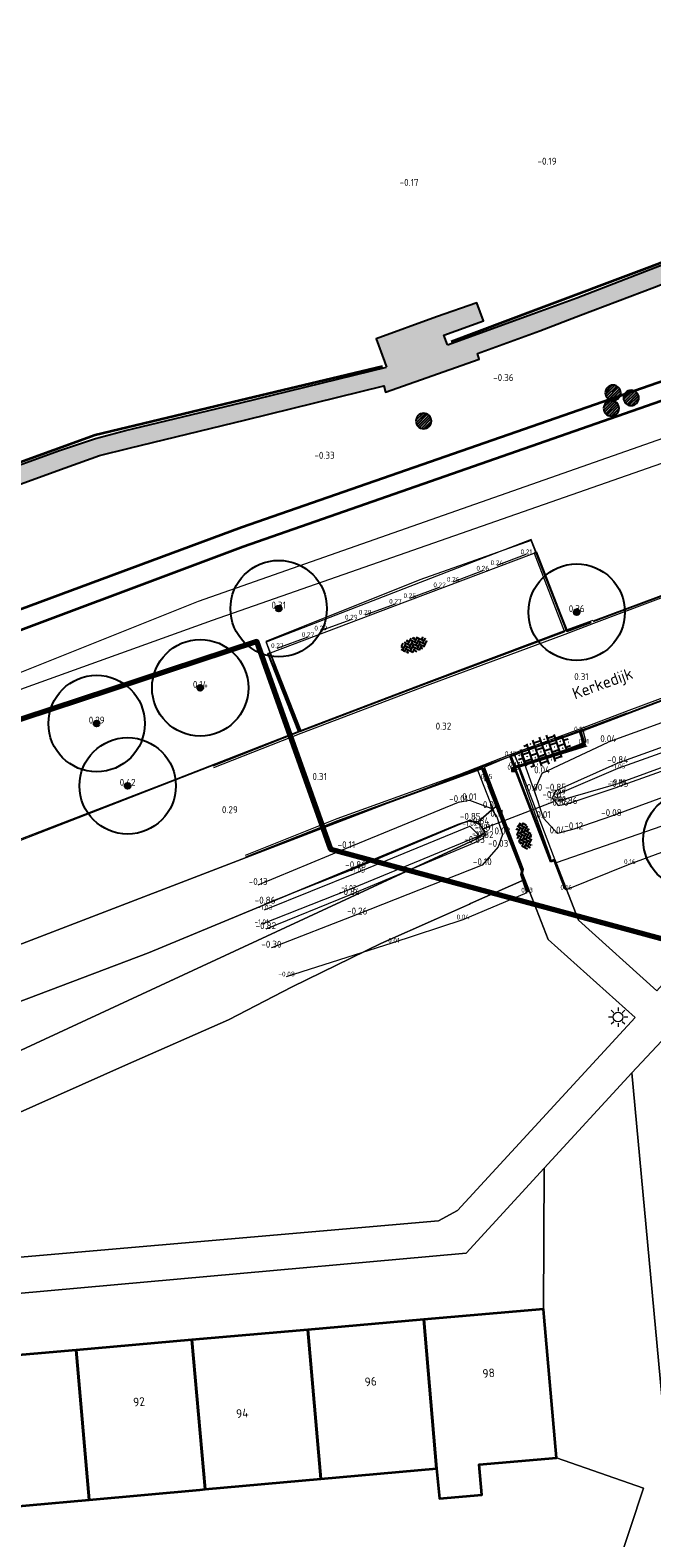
# Model space of a CAD drawing. Header units: metres. Extents: x 108651 to 109770, y 520801 to 521818.
# Tile 21 of 66: x 109352 to 109385, y 521056 to 521134. Entities that reach past the tile are written whole.
import ezdxf
from ezdxf.enums import TextEntityAlignment as Align

# ---------------------------------------------------------------- set-up
doc = ezdxf.new("R2010")
doc.units = ezdxf.units.M
for name, color, linetype, lineweight in [('B-GV-GR-BOOM-S', 253, 'Continuous', 25), ('B-WA-KW-KUNSTWERK_DUIKER-G', 253, 'Continuous', 18), ('B-WA-WH-WATERLIJN-G', 253, 'Continuous', 18), ('B-WE-GR-BEPLANTING_CULTUUR_BOSPLANTSOEN-GV', 253, 'Continuous', 18), ('B-WE-GW-WATERGANG_BODEM-G', 253, 'Continuous', 18), ('B-WE-GW-WATERGANG_GREPPEL_INSTEEK-G', 253, 'Continuous', 18), ('B-WE-GW-WATERGANG_INSTEEK-G', 253, 'Continuous', 18), ('B-WE-GW-WATERGANG_SLOOT-G', 253, 'Continuous', 18), ('B-WE-IE-MEUBILAIR_WEGMEUBILAIR_PAAL-KUNSTSTOF-S', 253, 'Continuous', 0), ('B-WE-IE-MEUBILAIR_WEGMEUBILAIR_PARKEERMAATREGEL-S', 253, 'Continuous', 0), ('B-WE-IE-TERREINAFSCHEIDING_KUNSTMATIG_HEKWERK-G', 253, 'IE-TERREINAFSCHEIDING_KUNSTMATIG-SO', 18), ('B-WE-KL-ET_LS_OV_LICHTMAST-S', 253, 'Continuous', 25), ('B-WE-OG-BEBOUWING-GV', 253, 'Continuous', 35), ('B-WE-OG-BEBOUWING-T18', 253, 'Continuous', 18), ('B-WE-OG-TERREIN_CULTUURSCHEIDING-GV', 253, 'Continuous', 18), ('B-WE-OG-TERREIN_ERF-GV', 253, 'Continuous', 18), ('B-WE-OG-TOPOGRAFIE-T18', 253, 'Continuous', 18), ('B-WE-OG-WATER_SLOOT-GV', 253, 'Continuous', 18), ('B-WE-VH-KANTVERHARDING-G', 253, 'Continuous', 18), ('B-WE-VH-VERHARDING_ACHTERKANTBAND-G', 253, 'Continuous', 25), ('B-WE-VH-VERHARDING_ASFALT-G', 253, 'Continuous', 18), ('B-WE-VH-VERHARDING_ASFALT-GV', 253, 'Continuous', 18), ('B-WE-VH-VERHARDING_BETONSTRAATSTEEN-GV', 253, 'Continuous', 18), ('B-WE-VH-VERHARDING_BETONSTRAATSTEEN-S', 253, 'Continuous', 25), ('B-WE-VH-VERHARDING_OPEN-G', 253, 'Continuous', 18), ('B-WE-VH-VERHARDING_STRAATBAKSTEEN-GV', 253, 'Continuous', 18), ('B-WE-VH-VERHARDING_TEGEL-S', 253, 'Continuous', 25), ('B-XX-IE-TERREINAFSCHEIDING_KUNSTMATIG_HEKWERK-G', 253, 'IE-TERREINAFSCHEIDING-KUNSTMATIG', 18), ('B-XX-OG-HOOGTELIJN-G', 253, 'Continuous', 18), ('N-WE-KG-WERKGRENS_FASE 3A-G', 10, 'XX-WERKGRENS_CIRCEL', 70), ('V-WE-GR-DOORWORTELBARE RUIMTE-S', 80, 'Continuous', 25), ('V-WE-GW-WATERGANG_GREPPEL_INSTEEK-G', 253, 'Continuous', 35), ('V-WE-GW-WATERGANG_SLOOT-G', 253, 'Continuous', 35), ('V-WE-IE-TERREINAFSCHEIDING_KUNSTMATIG_HEKWERK_RASTER-G', 30, 'V-IE-TERREINAFSCHEIDING_KUNSTMATIG-SO', 35), ('V-WE-VH-KANTVERHARDING-G', 4, 'Continuous', 25), ('V-WE-VH-VERHARDING_OPEN_TEGEL_300X300-A-200', 7, 'Continuous', 18), ('X-XX-AL-T18', 253, 'Continuous', 18)]:
    doc.layers.add(name, color=color, linetype=linetype, lineweight=lineweight)
for name, color, linetype in [('B-WA-KW-KUNSTWERK_DUIKER-G-HGT', 253, 'Continuous'), ('B-WE-GW-WATERGANG_BODEM-G-HGT', 253, 'Continuous'), ('B-WE-IE-MEUBILAIR_WEGMEUBILAIR_PAAL-KUNSTSTOF-S-HGT', 253, 'Continuous'), ('B-WE-IE-MEUBILAIR_WEGMEUBILAIR_PARKEERMAATREGEL-S-HGT', 253, 'Continuous'), ('B-WE-VH-VERHARDING_TEGEL-G', 253, 'Continuous'), ('B-WE-VH-VERHARDING_TEGEL-G-HGT', 253, 'Continuous'), ('B-XX-OG-HOOGTELIJN-G-HGT', 253, 'Continuous')]:
    doc.layers.add(name, color=color, linetype=linetype)
doc.styles.add('ISOCP', font='isocp.shx', dxfattribs={"width": 0.8})
doc.styles.add('NLCS-ISO', font='NLCS-ISO.ttf')
doc.styles.add('NLCS-ISO-M200-T18', font='NLCS-ISO.ttf', dxfattribs={"height": 0.36})
doc.styles.add('NLCS-ISO-M250-T18', font='NLCS-ISO.ttf', dxfattribs={"height": 0.45})
doc.linetypes.add('IE-TERREINAFSCHEIDING-KUNSTMATIG', pattern='A,4,[82,NLCS.SHX,S=0.75,R=90,X=0,Y=0],4,-2', length=10)
doc.linetypes.add('IE-TERREINAFSCHEIDING_KUNSTMATIG-SO', pattern='A,4,[82,NLCS.SHX,S=0.75,R=90,X=0,Y=0],4,-2', length=10)
doc.linetypes.add('V-IE-TERREINAFSCHEIDING_KUNSTMATIG-SO', pattern='A,2,[24,NLCS.SHX,S=0.6,R=0,X=-1,Y=0],2,[82,NLCS.SHX,S=0.75,R=90,X=0,Y=0],2,[24,NLCS.SHX,S=0.6,R=0,X=1,Y=0],2,-2', length=10)
doc.linetypes.add('XX-WERKGRENS_CIRCEL', pattern='A,10,-2.5,[69,NLCS.SHX,S=1,R=0,X=0,Y=0],-2.5', length=15)

# ---------------------------------------------------------------- blocks, each defined once
blk = doc.blocks.new('SKL-ET_OV_LICHTMAST-SO')
at = {"color": 0, "linetype": 'ByBlock', "lineweight": 18}
for points in [[(-1.25, 0), (-2, 0)], [(-1.41, 1.41), (-0.88, 0.88)], [(0, 2), (0, 1.25)], [(0.88, 0.88), (1.41, 1.41)], [(2, 0), (1.25, 0)], [(-1.41, -1.41), (-0.88, -0.88)], [(0, -1.25), (0, -2)], [(0.88, -0.88), (1.41, -1.41)]]:
    blk.add_lwpolyline(points, dxfattribs=at)
blk.add_circle((0, 0), 1, dxfattribs=at)
blk = doc.blocks.new('SIE-WEG_PAAL_KUNSTSTOF')
for p, q in [((-0.19, 0.19), (0.19, -0.19)), ((0.19, 0.19), (-0.19, -0.19))]:
    blk.add_line(p, q)
at = {"flags": 128}
for points in [[(-0.19, -0.19), (0.19, -0.19), (0.19, 0.19), (-0.19, 0.19)], [(-0.09, 0.09), (0.09, 0.09), (0.09, -0.09), (-0.09, -0.09)]]:
    blk.add_lwpolyline(points, close=True, dxfattribs=at)
blk = doc.blocks.new('SGR-BOOM_01')
h = blk.add_hatch(color=256)
edge = h.paths.add_edge_path()
edge.add_arc((0, 0), 0.15, 0, 360)
for radius in [2.5, 0.15, 0.045]:
    blk.add_circle((0, 0), radius)
blk = doc.blocks.new('SVH-BSS_KEIFORMAAT_KEPER-SO')
at = {"ltscale": 0.1}
for p, q in [((-1.33, 0.22), (-1.11, 0)), ((-1.3, 0.19), (-1.01, 0.48)), ((-1.3, -0.19), (-0.74, 0.37)), ((-1.2, -0.46), (-0.74, 0)), ((-1.14, 0.4), (-1.11, 0.37)), ((-0.93, 0.19), (-0.37, -0.37)), ((-0.9, 0.53), (-0.37, 0)), ((-0.62, 0.62), (-0.37, 0.37)), ((-0.56, 0.19), (-0.05, 0.69)), ((-0.56, 0.56), (-0.46, 0.65)), ((-0.56, -0.19), (0, 0.37)), ((-0.56, -0.56), (0, 0)), ((-0.19, 0.56), (0.37, 0)), ((-0.19, 0.19), (0.37, -0.37)), ((0.05, 0.69), (0.37, 0.37)), ((0.19, 0.56), (0.3, 0.67)), ((0.19, 0.19), (0.61, 0.61)), ((0.19, -0.19), (0.74, 0.37)), ((0.19, -0.56), (0.74, 0)), ((0.56, 0.56), (1.11, 0)), ((0.56, 0.19), (1.11, -0.37)), ((0.93, 0.19), (1.13, 0.38)), ((0.93, -0.19), (1.31, 0.2)), ((1.06, 0.43), (1.11, 0.37)), ((1.3, 0.19), (1.35, 0.14)), ((-1.43, -0.05), (-1.11, -0.37)), ((-0.97, -0.6), (-0.74, -0.37)), ((-0.93, -0.19), (-0.37, -0.74)), ((-0.93, -0.56), (-0.82, -0.67)), ((-0.4, -0.77), (0, -0.37)), ((-0.19, -0.19), (0.37, -0.74)), ((-0.19, -0.56), (0.05, -0.8)), ((-0.05, -0.8), (0, -0.74)), ((0.34, -0.77), (0.74, -0.37)), ((0.56, -0.19), (0.96, -0.59)), ((0.56, -0.56), (0.7, -0.7)), ((0.93, -0.56), (1.39, -0.09)), ((1.3, -0.19), (1.35, -0.24))]:
    blk.add_line(p, q, dxfattribs=at)
at = {"style": 'NLCS-ISO'}
blk.add_attdef('FORMAAT', text='', height=0.45, dxfattribs=at).set_placement((-1.46, -0.05), align=Align.MIDDLE_RIGHT)
blk.add_attdef('KLEUR', text='', height=0.45, dxfattribs=at).set_placement((1.46, -0.05), align=Align.MIDDLE_LEFT)
at = {"style": 'NLCS-ISO', "flags": 1}
blk.add_attdef('FUNCTIE', text='', height=0.45, dxfattribs=at).set_placement((0.03, -0.9), align=Align.MIDDLE_CENTER)
blk = doc.blocks.new('SVH-TEGEL_300X300_DUN_HALFST_STIP-SO')
for p, q in [((-2.83, 0), (-2.25, 0)), ((-2.61, 0.37), (-2.64, 0.37)), ((-2.62, 0.36), (-2.62, 0.39)), ((-2.44, 0.75), (-2.25, 0.75)), ((-2.25, -0.9), (-2.25, 0.9)), ((-2.25, 0.37), (-1.5, 0.37)), ((-1.86, 0.75), (-1.89, 0.75)), ((-1.87, 0.74), (-1.87, 0.76)), ((-1.87, -0.01), (-1.87, 0.01)), ((-1.85, 1.12), (-1.5, 1.12)), ((-1.5, -1.26), (-1.5, 1.26)), ((-1.5, 0.75), (-0.75, 0.75)), ((-1.5, 0), (-0.75, 0)), ((-1.11, 1.12), (-1.14, 1.12)), ((-1.11, 0.37), (-1.14, 0.37)), ((-1.12, 1.11), (-1.12, 1.14)), ((-1.12, 0.36), (-1.12, 0.39)), ((-0.75, -1.43), (-0.75, 1.43)), ((-0.75, 1.12), (0, 1.12)), ((-0.75, 0.37), (0, 0.37)), ((-0.36, 0.75), (-0.39, 0.75)), ((-0.38, 0.74), (-0.38, 0.76)), ((-0.38, -0.01), (-0.38, 0.01)), ((0, -1.49), (0, 1.49)), ((0, 0.75), (0.75, 0.75)), ((0, 0), (0.75, 0)), ((0.39, 1.12), (0.36, 1.12)), ((0.39, 0.37), (0.36, 0.37)), ((0.37, 1.11), (0.37, 1.14)), ((0.37, 0.36), (0.37, 0.39)), ((0.75, -1.43), (0.75, 1.43)), ((0.75, 1.12), (1.5, 1.12)), ((0.75, 0.37), (1.5, 0.37)), ((1.14, 0.75), (1.11, 0.75)), ((1.12, 0.74), (1.12, 0.76)), ((1.12, -0.01), (1.12, 0.01)), ((1.5, -1.26), (1.5, 1.26)), ((1.5, 0.75), (2.25, 0.75)), ((1.5, 0), (2.25, 0)), ((1.89, 0.37), (1.86, 0.37)), ((1.88, 0.36), (1.88, 0.39)), ((2.25, -0.9), (2.25, 0.9)), ((2.25, 0.37), (2.74, 0.37)), ((2.62, -0.01), (2.62, 0.01)), ((-2.61, -0.38), (-2.64, -0.38)), ((-2.62, -0.39), (-2.62, -0.36)), ((-2.44, -0.75), (-2.25, -0.75)), ((-2.25, -0.38), (-1.5, -0.38)), ((-1.86, 0), (-1.89, 0)), ((-1.86, -0.75), (-1.89, -0.75)), ((-1.87, -0.76), (-1.87, -0.74)), ((-1.85, -1.12), (-1.5, -1.12)), ((-1.5, -0.75), (-0.75, -0.75)), ((-1.11, -0.38), (-1.14, -0.38)), ((-1.11, -1.12), (-1.14, -1.12)), ((-1.12, -0.39), (-1.12, -0.36)), ((-1.12, -1.14), (-1.12, -1.11)), ((-0.75, -0.38), (0, -0.38)), ((-0.75, -1.12), (0, -1.12)), ((-0.36, 0), (-0.39, 0)), ((-0.36, -0.75), (-0.39, -0.75)), ((-0.38, -0.76), (-0.38, -0.74)), ((0, -0.75), (0.75, -0.75)), ((0.39, -0.38), (0.36, -0.38)), ((0.39, -1.12), (0.36, -1.12)), ((0.37, -0.39), (0.37, -0.36)), ((0.37, -1.14), (0.37, -1.11)), ((0.75, -0.38), (1.5, -0.38)), ((0.75, -1.12), (1.5, -1.12)), ((1.14, 0), (1.11, 0)), ((1.14, -0.75), (1.11, -0.75)), ((1.12, -0.76), (1.12, -0.74)), ((1.5, -0.75), (2.25, -0.75)), ((1.89, -0.38), (1.86, -0.38)), ((1.88, -0.39), (1.88, -0.36)), ((2.25, -0.38), (2.74, -0.38)), ((2.64, 0), (2.61, 0))]:
    blk.add_line(p, q)
at = {"style": 'NLCS-ISO'}
blk.add_attdef('FORMAAT', text='', height=0.9, dxfattribs=at).set_placement((-2.88, 0), align=Align.MIDDLE_RIGHT)
blk.add_attdef('KLEUR', text='', height=0.9, dxfattribs=at).set_placement((2.79, 0), align=Align.MIDDLE_LEFT)
at = {"style": 'NLCS-ISO', "flags": 1}
blk.add_attdef('FUNCTIE', text='', height=0.9, dxfattribs=at).set_placement((0.06, -1.79), align=Align.MIDDLE_CENTER)
blk = doc.blocks.new('SGR-DOORWORTELBARE RUIMTE')
for p, q in [((-1.99, 0.21), (-0.21, 1.99)), ((-1.95, -0.45), (0.45, 1.95)), ((-1.75, -0.96), (0.96, 1.75)), ((-1.45, -1.37), (1.37, 1.45)), ((-1.07, -1.69), (1.69, 1.07)), ((-0.58, -1.91), (1.91, 0.58)), ((0.04, -2), (2, -0.04)), ((1.04, -1.71), (1.71, -1.04))]:
    blk.add_line(p, q)
at = {"extrusion": (0, 0, -1)}
blk.add_arc((0, 0), 2, 0, 360, dxfattribs=at)

msp = doc.modelspace()

# ---------------------------------------------------------------- hatches: boundary and pattern name
at = {"layer": 'V-WE-VH-VERHARDING_OPEN_TEGEL_300X300-A-200'}
h = msp.add_hatch(dxfattribs=at)
h.set_pattern_fill('AVH-TEGEL_300X300_HALFST-SO', color=256, scale=0.2, angle=22, pattern_type=2)
h.set_pattern_definition([(22, (0, 0), (0.44392833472, 0.50291911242), [0.6, -0.6]), (112, (0, 0), (-0.55631031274, -0.22476395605), [])])
h.paths.add_polyline_path([(109339.266, 521186.184), (109340.632, 521182.498), (109323.4, 521175.722), (109307.539, 521169.578), (109304.449, 521168.362), (109307.881, 521158.361), (109310.909, 521149.103), (109311.684, 521146.722), (109312.345, 521144.715), (109313.505, 521141.612), (109316.186, 521134.489), (109318.583, 521128.256), (109319.508, 521125.803), (109320.258, 521124.257), (109321.728, 521121.182), (109323.374, 521117.833), (109330.485, 521102.784), (109345.428, 521108.268), (109354.161, 521111.439), (109355.945, 521112.078), (109357.475, 521112.452), (109363.525, 521113.929), (109370.69, 521115.685), (109370.779, 521115.365), (109375.628, 521117.066), (109375.542, 521117.358), (109378.772, 521118.532), (109380.897, 521119.349), (109384.737, 521120.795), (109388.723, 521122.39), (109388.849, 521122.103), (109392.755, 521123.635), (109392.611, 521123.918), (109398.92, 521127.276), (109404.497, 521130.242), (109406.148, 521131.094), (109408.048, 521131.849), (109421.322, 521137.139), (109431.26, 521141.09), (109427.134, 521155.169), (109424.429, 521164.315), (109424.147, 521165.338), (109423.783, 521166.308), (109423.381, 521167.483), (109420.577, 521174.872), (109417.793, 521182.286), (109417.36, 521183.37), (109417.105, 521184.12), (109416.758, 521184.894), (109416.268, 521185.873), (109412.132, 521194.496), (109408.408, 521202.167), (109408.974, 521202.405), (109406.216, 521208.115), (109396.31, 521204.387), (109396.485, 521203.881), (109393.602, 521202.806), (109393.392, 521203.506), (109380.331, 521198.47), (109371.163, 521194.985), (109370.022, 521197.976)])
h.paths.add_polyline_path([(109352.59, 521186.062), (109361.372, 521189.462), (109370.644, 521193.022), (109381.666, 521197.31), (109393.466, 521201.842), (109397.223, 521203.312), (109405.305, 521206.452), (109411.358, 521194.029), (109415.445, 521185.467), (109415.951, 521184.409), (109416.327, 521183.602), (109416.65, 521182.582), (109419.741, 521174.516), (109422.551, 521167.041), (109423.106, 521165.457), (109423.449, 521164.483), (109426.328, 521154.749), (109430.118, 521141.68), (109420.996, 521138.067), (109407.674, 521132.663), (109405.809, 521131.923), (109404.073, 521131.074), (109398.48, 521128.107), (109391.481, 521124.47), (109390.885, 521125.915), (109387.819, 521124.685), (109388.241, 521123.627), (109388.408, 521123.208), (109384.32, 521121.647), (109380.692, 521120.251), (109378.412, 521119.414), (109373.988, 521117.817), (109373.8, 521118.312), (109375.863, 521119.056), (109375.515, 521119.984), (109373.425, 521119.267), (109370.286, 521118.116), (109370.72, 521116.949), (109370.828, 521116.66), (109363.261, 521114.805), (109357.279, 521113.374), (109355.733, 521112.956), (109353.86, 521112.331), (109345.041, 521109.133), (109331.061, 521104.014), (109324.102, 521118.464), (109322.586, 521121.594), (109321.147, 521124.637), (109320.396, 521126.165), (109319.419, 521128.665), (109317.064, 521134.8), (109314.414, 521142.025), (109313.277, 521145.081), (109312.599, 521147.066), (109311.808, 521149.441), (109308.785, 521158.734), (109305.733, 521167.952), (109323.864, 521174.871), (109341.866, 521181.882)], flags=16)

# ---------------------------------------------------------------- linework, layer by layer
at = {"layer": 'B-WA-KW-KUNSTWERK_DUIKER-G'}
msp.add_lwpolyline([(109379.481, 521094.132), (109375.848, 521092.719)], dxfattribs=at)
at = {"layer": 'B-WA-WH-WATERLIJN-G'}
for points in [[(109414.558, 521107.295), (109415.785, 521107.681), (109416.667, 521107.798), (109418.699, 521108.586), (109418.825, 521108.304), (109416.641, 521107.459), (109414.501, 521106.423), (109407.702, 521103.957), (109395.255, 521099.324), (109382.836, 521094.902)], [(109414.558, 521107.295), (109407.415, 521104.834), (109394.979, 521100.506), (109382.82, 521096.136), (109379.604, 521094.704), (109379.412, 521094.331), (109379.736, 521093.929), (109380.196, 521094.015), (109382.836, 521094.902)], [(109364.526, 521088.849), (109369.222, 521090.693), (109375.171, 521093.194), (109375.62, 521092.963), (109375.888, 521092.634), (109375.851, 521092.248), (109375.392, 521091.999), (109368.907, 521089.29), (109364.567, 521087.53)]]:
    msp.add_lwpolyline(points, dxfattribs=at)
at = {"layer": 'B-WE-GR-BEPLANTING_CULTUUR_BOSPLANTSOEN-GV', "flags": 128}
msp.add_lwpolyline([(109379.638, 521060.138), (109384.157, 521058.562), (109380.719, 521048.162), (109386.256, 521050.927), (109385.437, 521059.76), (109383.553, 521080.088), (109379.002, 521075.136), (109378.965, 521067.835), (109379.002, 521067.412)], close=True, dxfattribs=at)
at = {"layer": 'B-WE-GW-WATERGANG_BODEM-G'}
for points in [[(109415.829, 521107.535), (109416.667, 521107.798), (109416.641, 521107.459), (109414.402, 521106.617), (109407.662, 521104.169), (109395.179, 521099.563), (109382.839, 521095.068)], [(109415.829, 521107.535), (109414.519, 521107.074), (109407.485, 521104.619), (109394.976, 521100.187), (109382.828, 521095.859), (109379.672, 521094.505), (109379.732, 521094.176), (109382.839, 521095.068)], [(109364.504, 521088.529), (109369.31, 521090.463), (109375.153, 521092.87), (109375.657, 521092.359), (109368.873, 521089.563), (109364.35, 521087.784)]]:
    msp.add_lwpolyline(points, dxfattribs=at)
at = {"layer": 'B-WE-GW-WATERGANG_GREPPEL_INSTEEK-G'}
msp.add_lwpolyline([(109331.572, 521092.034), (109352.052, 521100.026), (109361.801, 521103.535), (109391.542, 521113.93)], dxfattribs=at)
at = {"layer": 'B-WE-GW-WATERGANG_INSTEEK-G'}
for points in [[(109415.877, 521109.134), (109418.171, 521110.118), (109419.306, 521110.368), (109420.132, 521110.222), (109420.386, 521108.681), (109419.968, 521107.445), (109418.286, 521106.581), (109416.998, 521106.07), (109414.864, 521105.284), (109407.923, 521102.593), (109395.635, 521098.178), (109382.493, 521093.385), (109380.536, 521092.705), (109379.702, 521092.489), (109378.972, 521093.287), (109378.503, 521094.7), (109378.897, 521095.606), (109382.331, 521097.224)], [(109415.877, 521109.134), (109414.086, 521108.522), (109407.057, 521105.894), (109394.589, 521101.651), (109382.331, 521097.224)], [(109364.169, 521089.819), (109368.744, 521091.727), (109374.564, 521094.111), (109375.129, 521094.214), (109376.236, 521093.803), (109376.553, 521093.356), (109376.844, 521092.44), (109376.619, 521091.794), (109375.796, 521090.844), (109369.306, 521088.285), (109364.854, 521086.566)]]:
    msp.add_lwpolyline(points, dxfattribs=at)
at = {"layer": 'B-WE-GW-WATERGANG_SLOOT-G'}
msp.add_lwpolyline([(109417.09, 521124.302), (109408.775, 521121.534), (109393.67, 521115.945), (109361.063, 521104.504), (109350.941, 521100.471), (109345.558, 521098.366), (109330.099, 521092.766)], dxfattribs=at)
at = {"layer": 'B-WE-IE-MEUBILAIR_WEGMEUBILAIR_PARKEERMAATREGEL-S'}
for points in [[(109376.559, 521106.393), (109378.078, 521106.957)], [(109374.287, 521105.531), (109375.82, 521106.109)], [(109372.037, 521104.684), (109373.58, 521105.244)], [(109369.719, 521103.825), (109371.289, 521104.391)], [(109367.416, 521103.005), (109369, 521103.57)], [(109365.162, 521102.097), (109366.755, 521102.669)]]:
    msp.add_lwpolyline(points, dxfattribs=at)
at = {"layer": 'B-WE-IE-TERREINAFSCHEIDING_KUNSTMATIG_HEKWERK-G', "flags": 128}
for points in [[(109377.998, 521096.04), (109381.184, 521097.236)], [(109377.79, 521096.613), (109378.698, 521094.107)], [(109375.572, 521095.739), (109376.505, 521093.351)]]:
    msp.add_lwpolyline(points, dxfattribs=at)
at = {"layer": 'B-WE-OG-BEBOUWING-GV', "flags": 128}
for points in [[(109372.754, 521067.292), (109373.428, 521059.58), (109373.568, 521058.02), (109375.766, 521058.218), (109375.626, 521059.777), (109379.638, 521060.138), (109379.002, 521067.412), (109378.965, 521067.835)], [(109373.428, 521059.58), (109372.754, 521067.292), (109366.744, 521066.767), (109367.42, 521059.041)], [(109361.412, 521058.502), (109367.42, 521059.041), (109366.744, 521066.767), (109360.735, 521066.242)], [(109354.725, 521065.717), (109348.517, 521065.174), (109349.196, 521057.405), (109355.403, 521057.962)], [(109361.139, 521058.477), (109361.412, 521058.502), (109360.735, 521066.242), (109354.725, 521065.717), (109355.403, 521057.962)]]:
    msp.add_lwpolyline(points, close=True, dxfattribs=at)
at = {"layer": 'B-WE-OG-TERREIN_CULTUURSCHEIDING-GV', "flags": 128}
for points in [[(109421.827, 521105.305), (109418.799, 521103.952), (109412.124, 521101.491), (109403.458, 521098.562), (109393.154, 521095.515), (109386.362, 521093.289), (109379.636, 521090.971), (109380.781, 521087.998), (109384.858, 521084.334), (109385.581, 521085.145), (109419.085, 521088.088), (109419.642, 521091.587)], [(109330.872, 521062.348), (109344.455, 521069.886), (109373.518, 521072.416), (109374.505, 521072.952), (109383.725, 521082.951), (109379.21, 521086.984), (109377.999, 521090.097), (109375.179, 521088.85), (109375.128, 521088.827), (109373.414, 521088.069), (109370.529, 521086.786), (109365.935, 521084.541), (109362.624, 521082.83), (109357.282, 521080.478), (109351.513, 521077.913), (109346.278, 521075.347), (109339.12, 521072.033), (109328.287, 521066.804)]]:
    msp.add_lwpolyline(points, close=True, dxfattribs=at)
for points in [[(109340.707, 521079.58), (109358.486, 521086.299), (109374.532, 521092.945), (109375.12, 521093.141), (109375.579, 521093.098), (109376.404, 521093.82), (109376.532, 521093.866), (109375.729, 521095.93), (109348.419, 521085.429)], [(109351.513, 521077.913), (109357.282, 521080.478), (109362.624, 521082.83), (109365.935, 521084.541), (109370.529, 521086.786), (109373.414, 521088.069), (109375.128, 521088.827), (109375.179, 521088.85), (109377.999, 521090.097), (109376.532, 521093.866), (109376.404, 521093.82), (109375.579, 521093.098), (109375.923, 521092.533), (109375.42, 521092.178), (109343.946, 521077.593)]]:
    msp.add_lwpolyline(points, dxfattribs=at)
at = {"layer": 'B-WE-OG-TERREIN_ERF-GV', "flags": 128}
for points in [[(109348.517, 521065.174), (109354.725, 521065.717), (109360.735, 521066.242), (109366.744, 521066.767), (109372.754, 521067.292), (109378.965, 521067.835), (109379.002, 521075.136), (109374.964, 521070.743), (109344.961, 521068.043)], [(109346.579, 521044.756), (109370.741, 521046.821), (109370.703, 521047.271), (109370.507, 521049.536), (109373.704, 521049.843), (109377.796, 521050.235), (109377.998, 521047.902), (109380.719, 521048.162), (109384.157, 521058.562), (109379.638, 521060.138), (109375.626, 521059.777), (109375.766, 521058.218), (109373.568, 521058.02), (109373.428, 521059.58), (109367.42, 521059.041), (109361.412, 521058.502), (109361.139, 521058.477), (109355.403, 521057.962), (109349.196, 521057.405)]]:
    msp.add_lwpolyline(points, dxfattribs=at)
at = {"layer": 'B-WE-OG-WATER_SLOOT-GV', "flags": 128}
msp.add_lwpolyline([(109375.579, 521093.098), (109375.12, 521093.141), (109374.532, 521092.945), (109358.486, 521086.299), (109340.707, 521079.58), (109335.047, 521077.077), (109330.68, 521073.82), (109327.092, 521072.407), (109326.861, 521071.032), (109326.755, 521070.401), (109327.69, 521069.373), (109332.01, 521070.72), (109335.995, 521073.463), (109343.946, 521077.593), (109375.42, 521092.178), (109375.923, 521092.533)], close=True, dxfattribs=at)
at = {"layer": 'B-WE-VH-KANTVERHARDING-G'}
for points in [[(109380.147, 521103.024), (109378.337, 521107.661), (109372.558, 521105.627), (109364.563, 521102.436), (109366.257, 521097.77)], [(109381.531, 521103.524), (109380.147, 521103.024), (109373.02, 521100.339), (109366.257, 521097.77), (109359.299, 521095.056), (109351.249, 521091.969), (109344.209, 521089.142), (109337.725, 521086.447), (109330.509, 521083.486), (109324.596, 521081.068)]]:
    msp.add_lwpolyline(points, dxfattribs=at)
at = {"layer": 'B-WE-VH-KANTVERHARDING-G', "flags": 128}
msp.add_lwpolyline([(109377.724, 521095.937), (109381.184, 521097.236), (109381.006, 521097.881), (109377.468, 521096.562)], close=True, dxfattribs=at)
at = {"layer": 'B-WE-VH-VERHARDING_ACHTERKANTBAND-G'}
for points in [[(109378.492, 521107.017), (109378.597, 521107.057), (109380.176, 521102.969), (109381.448, 521103.445)], [(109381.542, 521103.495), (109385.813, 521105.078)], [(109361.822, 521096.011), (109366.277, 521097.767), (109364.684, 521101.809), (109364.801, 521101.853)], [(109383.316, 521098.708), (109387.575, 521100.322)], [(109380.908, 521097.796), (109383.316, 521098.708)], [(109377.496, 521095.889), (109381.136, 521097.084), (109380.908, 521097.796)], [(109363.528, 521091.259), (109368.294, 521093.146), (109375.84, 521095.892)], [(109378.116, 521089.424), (109377.804, 521090.366), (109377.866, 521090.606), (109375.84, 521095.892)], [(109380.15, 521089.569), (109379.552, 521091.128), (109379.371, 521091.069), (109377.496, 521095.889)]]:
    msp.add_lwpolyline(points, dxfattribs=at)
at = {"layer": 'B-WE-VH-VERHARDING_ASFALT-G'}
for points in [[(109361.867, 521095.904), (109366.405, 521097.692), (109372.953, 521100.173), (109380.094, 521102.819), (109381.585, 521103.38), (109385.847, 521104.986), (109386.085, 521105.075), (109387.745, 521105.672)], [(109383.276, 521098.817), (109387.689, 521100.473), (109389.446, 521101.108)], [(109363.506, 521091.357), (109368.261, 521093.257), (109374.588, 521095.545), (109377.234, 521096.586), (109380.876, 521097.916), (109383.276, 521098.817)]]:
    msp.add_lwpolyline(points, dxfattribs=at)
at = {"layer": 'B-WE-VH-VERHARDING_ASFALT-GV', "flags": 128}
for points in [[(109380.196, 521103.035), (109366.347, 521097.775), (109346.726, 521090.139), (109326.268, 521081.628), (109323.788, 521080.56)], [(109323.788, 521080.56), (109319.016, 521078.504), (109320.787, 521074.018), (109328.211, 521077.373), (109328.606, 521077.543), (109329.014, 521077.677), (109329.433, 521077.775), (109329.859, 521077.836), (109348.419, 521085.429), (109375.729, 521095.93), (109377.468, 521096.562), (109381.006, 521097.881), (109383.307, 521098.734)]]:
    msp.add_lwpolyline(points, dxfattribs=at)
at = {"layer": 'B-WE-VH-VERHARDING_BETONSTRAATSTEEN-GV', "flags": 128}
msp.add_lwpolyline([(109366.347, 521097.775), (109380.196, 521103.035), (109378.332, 521107.717), (109364.588, 521102.393), (109365.596, 521099.746)], close=True, dxfattribs=at)
msp.add_lwpolyline([(109385.094, 521081.731), (109383.553, 521080.088), (109385.437, 521059.76)], dxfattribs=at)
at = {"layer": 'B-WE-VH-VERHARDING_OPEN-G'}
for points in [[(109366.4, 521097.81), (109364.801, 521101.853), (109371.16, 521104.252), (109378.492, 521107.017), (109380.057, 521102.935)], [(109366.4, 521097.81), (109372.895, 521100.267), (109380.057, 521102.935)], [(109380.074, 521089.605), (109379.518, 521091.044), (109379.335, 521090.997), (109377.217, 521096.473), (109375.914, 521095.919)], [(109378.187, 521089.442), (109377.879, 521090.377), (109377.938, 521090.619), (109375.914, 521095.919)]]:
    msp.add_lwpolyline(points, dxfattribs=at)
at = {"layer": 'B-WE-VH-VERHARDING_STRAATBAKSTEEN-GV', "flags": 128}
for points in [[(109384.858, 521084.334), (109380.781, 521087.998), (109379.636, 521090.971), (109378.275, 521094.506), (109377.724, 521095.937), (109377.468, 521096.562), (109375.729, 521095.93), (109376.532, 521093.866), (109377.999, 521090.097), (109379.21, 521086.984), (109383.725, 521082.951), (109374.505, 521072.952), (109373.518, 521072.416), (109344.455, 521069.886)], [(109344.961, 521068.043), (109374.964, 521070.743), (109379.002, 521075.136), (109383.553, 521080.088), (109385.094, 521081.731)]]:
    msp.add_lwpolyline(points, dxfattribs=at)
at = {"layer": 'B-WE-VH-VERHARDING_TEGEL-G'}
msp.add_lwpolyline([(109377.478, 521095.934), (109381.061, 521097.138), (109380.855, 521097.776), (109377.27, 521096.492)], close=True, dxfattribs=at)
at = {"layer": 'B-XX-IE-TERREINAFSCHEIDING_KUNSTMATIG_HEKWERK-G'}
for points in [[(109379.359, 521091.199), (109377.677, 521095.915), (109381.23, 521097.031)], [(109377.81, 521090.581), (109376.1, 521094.93)]]:
    msp.add_lwpolyline(points, dxfattribs=at)
at = {"layer": 'B-XX-OG-HOOGTELIJN-G'}
for points in [[(109421.88, 521106.062), (109418.835, 521104.5), (109416.77, 521103.471), (109415.614, 521102.904), (109408.672, 521100.279), (109396.318, 521095.633), (109383.45, 521090.904), (109380.15, 521089.569)], [(109365.643, 521085.076), (109371.114, 521086.819), (109374.796, 521088.035), (109378.116, 521089.424)]]:
    msp.add_lwpolyline(points, dxfattribs=at)
at = {"layer": 'N-WE-KG-WERKGRENS_FASE 3A-G', "flags": 128}
msp.add_lwpolyline([(109325.985, 521089.891), (109318.976, 521087.098), (109317.759, 521090.31), (109323.357, 521094.593), (109238.454, 521245.385), (109219.993, 521235.574), (109207.975, 521226.877), (109134.352, 521188.292), (109146.681, 521162.038), (109133.203, 521154.372), (109125.139, 521169.625), (109118.97, 521166.626), (109096.884, 521210.772), (109081.12, 521240.821), (109089.41, 521256.905), (109098.836, 521261.004), (109100.773, 521257.626, 0.463993), (109111.285, 521254.28), (109161.484, 521279.683), (109182.49, 521274.188), (109197.384, 521282.23), (109207.411, 521265.019), (109222.743, 521273.13), (109202.684, 521306.819), (109330.854, 521375.957), (109334.104, 521366.956), (109359.352, 521304.007), (109395.916, 521316.767), (109395.014, 521304.654), (109407.223, 521303.045), (109419.647, 521302.279), (109418.208, 521287.556), (109409.708, 521288.408), (109419.013, 521237.753), (109418.562, 521234.864), (109426.445, 521234.185), (109428.101, 521222.066), (109422.353, 521222.198), (109444.16, 521149.248), (109444.21, 521130.53), (109415.056, 521118.995), (109417.942, 521109.017), (109389.8, 521098.734), (109393.219, 521089.125), (109386.118, 521086.75), (109367.934, 521091.648), (109364.106, 521102.437)], format="xyb", close=True, dxfattribs=at)
at = {"layer": 'V-WE-GW-WATERGANG_GREPPEL_INSTEEK-G'}
msp.add_lwpolyline([(109403.532, 521122.493), (109392.62, 521118.511), (109363.305, 521108.339), (109333.034, 521097.125)], dxfattribs=at)
at = {"layer": 'V-WE-GW-WATERGANG_SLOOT-G'}
msp.add_polyline3d([(109333.254, 521096.076, -1.191), (109363.396, 521107.366, -1.236), (109392.882, 521117.633, -1.177), (109409.618, 521123.356, -1.145), (109423.51, 521128.356, -1.093), (109433.575, 521131.824, -1.126), (109434.615, 521132.146, -1.14), (109435.499, 521132.214, -1.136), (109436.147, 521132.206, -1.139), (109436.547, 521131.851, -1.117), (109436.558, 521131.624, -1.155), (109436.67, 521131.408, -1.135), (109436.688, 521131.155, -1.137), (109436.446, 521130.906, -1.15), (109435.981, 521130.693, -1.17), (109435.16, 521130.285, -1.128), (109423.89, 521126.568, -1.135), (109417.09, 521124.302, 0)], dxfattribs=at)
at = {"layer": 'V-WE-IE-TERREINAFSCHEIDING_KUNSTMATIG_HEKWERK_RASTER-G'}
for points in [[(109388.211, 521123.25), (109384.481, 521121.837), (109378.459, 521119.565), (109374.185, 521117.969)], [(109370.623, 521116.687), (109363.226, 521114.93), (109355.716, 521113.136), (109345.172, 521109.304), (109331.12, 521104.216)]]:
    msp.add_lwpolyline(points, dxfattribs=at)
at = {"layer": 'V-WE-VH-KANTVERHARDING-G'}
for points in [[(109305.733, 521167.952), (109308.785, 521158.734), (109311.808, 521149.441), (109312.599, 521147.066), (109313.277, 521145.081), (109314.414, 521142.025), (109317.064, 521134.8), (109319.419, 521128.665), (109320.396, 521126.165), (109321.147, 521124.637), (109322.586, 521121.594), (109324.102, 521118.464), (109331.061, 521104.014), (109345.041, 521109.133), (109353.86, 521112.331), (109355.733, 521112.956), (109357.279, 521113.374), (109363.261, 521114.805), (109370.828, 521116.66)], [(109345.428, 521108.268), (109354.161, 521111.439), (109355.945, 521112.078), (109357.475, 521112.452), (109363.525, 521113.929), (109370.69, 521115.685), (109370.779, 521115.365), (109375.628, 521117.066), (109375.542, 521117.358), (109378.772, 521118.532), (109380.897, 521119.349), (109384.737, 521120.795), (109388.723, 521122.39), (109388.849, 521122.103), (109392.755, 521123.635), (109392.611, 521123.918), (109398.92, 521127.276), (109404.497, 521130.242), (109406.148, 521131.094), (109408.048, 521131.849), (109421.322, 521137.139)], [(109373.988, 521117.817), (109378.412, 521119.414), (109380.692, 521120.251), (109384.32, 521121.647), (109388.408, 521123.208)], [(109373.988, 521117.817), (109373.8, 521118.312), (109375.863, 521119.056), (109375.515, 521119.984), (109373.425, 521119.267), (109370.286, 521118.116), (109370.72, 521116.949), (109370.828, 521116.66)]]:
    msp.add_lwpolyline(points, dxfattribs=at)

# ---------------------------------------------------------------- block references
at = {"layer": 'B-GV-GR-BOOM-S'}
for p in [(109365.232, 521104.14, 0.306), (109380.692, 521103.958, 0.363), (109361.164, 521100.037, 0.139), (109355.789, 521098.183, 0.291), (109357.398, 521094.958, 0.42), (109386.643, 521092.151, 0.187)]:
    msp.add_blockref('SGR-BOOM_01', p, dxfattribs=at)
at = {"layer": 'B-WE-IE-MEUBILAIR_WEGMEUBILAIR_PAAL-KUNSTSTOF-S', "xscale": 0.5, "yscale": 0.5}
for p in [(109376.019, 521095.32, 0.153), (109377.409, 521095.796, 0.183)]:
    msp.add_blockref('SIE-WEG_PAAL_KUNSTSTOF', p, dxfattribs=at)
at = {"layer": 'B-WE-KL-ET_LS_OV_LICHTMAST-S', "xscale": 0.25, "yscale": 0.25, "zscale": 0.25}
msp.add_blockref('SKL-ET_OV_LICHTMAST-SO', (109382.838, 521082.971), dxfattribs=at)
at = {"layer": 'B-WE-VH-VERHARDING_BETONSTRAATSTEEN-S'}
for p, xscale, yscale, rotation in [((109372.248, 521102.293), 0.5, 0.5, 19.179), ((109377.988, 521092.367), 0.4999999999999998, 0.4999999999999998, 286.3895)]:
    msp.add_blockref('SVH-BSS_KEIFORMAAT_KEPER-SO', p, dxfattribs=dict(at, xscale=xscale, yscale=yscale, rotation=rotation))
at = {"layer": 'B-WE-VH-VERHARDING_TEGEL-S', "xscale": 0.5, "yscale": 0.5, "rotation": 19.0256}
msp.add_blockref('SVH-TEGEL_300X300_DUN_HALFST_STIP-SO', (109379.013, 521096.775), dxfattribs=at)
at = {"layer": 'V-WE-GR-DOORWORTELBARE RUIMTE-S', "xscale": 0.2, "yscale": 0.2, "zscale": 0.2}
for p in [(109382.576, 521115.321), (109382.487, 521114.514), (109383.519, 521115.058), (109372.752, 521113.861)]:
    msp.add_blockref('SGR-DOORWORTELBARE RUIMTE', p, dxfattribs=at)

# ---------------------------------------------------------------- texts
at = {"layer": 'B-WA-KW-KUNSTWERK_DUIKER-G-HGT', "style": 'ISOCP'}
for s, p in [('-1.02', (109379.481, 521094.132, -1.016)), ('-1.04', (109375.848, 521092.719, -1.04))]:
    msp.add_text(s, height=0.25, dxfattribs=at).set_placement(p, align=Align.CENTER)
at = {"layer": 'B-WE-GW-WATERGANG_BODEM-G-HGT', "style": 'ISOCP'}
for s, p in [('-1.05', (109382.828, 521095.859, -1.05)), ('-0.96', (109382.839, 521095.068, -0.964)), ('-0.96', (109382.839, 521095.068, -0.964)), ('-0.99', (109379.672, 521094.505, -0.993)), ('-1.02', (109379.732, 521094.176, -1.02)), ('-1.02', (109375.153, 521092.87, -1.022)), ('-1.02', (109375.657, 521092.359, -1.015)), ('-1.05', (109369.31, 521090.463, -1.048)), ('-1.02', (109368.873, 521089.563, -1.017)), ('-1.03', (109364.504, 521088.529, -1.033)), ('-1.01', (109364.35, 521087.784, -1.008))]:
    msp.add_text(s, height=0.25, dxfattribs=at).set_placement(p, align=Align.CENTER)
at = {"layer": 'B-WE-IE-MEUBILAIR_WEGMEUBILAIR_PAAL-KUNSTSTOF-S-HGT', "style": 'ISOCP'}
for s, p in [('0.18', (109377.409, 521095.796, 0.183)), ('0.15', (109376.019, 521095.32, 0.153))]:
    msp.add_text(s, height=0.25, dxfattribs=at).set_placement(p, align=Align.CENTER)
at = {"layer": 'B-WE-IE-MEUBILAIR_WEGMEUBILAIR_PARKEERMAATREGEL-S-HGT', "style": 'ISOCP'}
for s, p in [('0.21', (109378.078, 521106.957, 0.207)), ('0.26', (109375.82, 521106.109, 0.262)), ('0.24', (109376.559, 521106.393, 0.24)), ('0.22', (109373.58, 521105.244, 0.218)), ('0.26', (109374.287, 521105.531, 0.257)), ('0.27', (109371.289, 521104.391, 0.268)), ('0.25', (109372.037, 521104.684, 0.248)), ('0.29', (109369, 521103.57, 0.285)), ('0.29', (109369.719, 521103.825, 0.292)), ('0.29', (109367.416, 521103.005, 0.29)), ('0.27', (109365.162, 521102.097, 0.266)), ('0.27', (109366.755, 521102.669, 0.269))]:
    msp.add_text(s, height=0.25, dxfattribs=at).set_placement(p, align=Align.CENTER)
at = {"layer": 'B-WE-OG-BEBOUWING-T18', "style": 'NLCS-ISO-M250-T18'}
for s, p in [('98', (109376.126, 521064.52)), ('96', (109370.007, 521064.085)), ('92', (109357.988, 521063.035)), ('94', (109363.343, 521062.44))]:
    msp.add_text(s, height=0.45, rotation=5, dxfattribs=at).set_placement(p, align=Align.MIDDLE)
at = {"layer": 'B-WE-OG-TOPOGRAFIE-T18', "style": 'NLCS-ISO-M250-T18'}
msp.add_text('Kerkedijk', height=0.6, rotation=19.9, dxfattribs=at).set_placement((109382.059, 521100.183), align=Align.MIDDLE)
at = {"layer": 'B-WE-VH-VERHARDING_TEGEL-G-HGT', "style": 'ISOCP'}
for s, p in [('0.12', (109380.855, 521097.776, 0.123)), ('0.15', (109377.27, 521096.492, 0.154)), ('0.11', (109381.061, 521097.138, 0.11)), ('0.17', (109377.478, 521095.934, 0.165))]:
    msp.add_text(s, height=0.25, dxfattribs=at).set_placement(p, align=Align.CENTER)
at = {"layer": 'B-XX-OG-HOOGTELIJN-G-HGT', "style": 'ISOCP'}
for s, p in [('0.16', (109383.45, 521090.904, 0.162)), ('0.16', (109380.15, 521089.569, 0.164)), ('0.13', (109378.116, 521089.424, 0.132)), ('0.04', (109374.796, 521088.035, 0.036)), ('-0.01', (109371.114, 521086.819, -0.007)), ('-0.08', (109365.643, 521085.076, -0.082))]:
    msp.add_text(s, height=0.25, dxfattribs=at).set_placement(p, align=Align.CENTER)
at = {"layer": 'X-XX-AL-T18', "style": 'NLCS-ISO-M200-T18'}
for s, p in [('0.31', (109365.232, 521104.14, 0.306)), ('0.36', (109380.692, 521103.958, 0.363)), ('0.31', (109380.937, 521100.436, 0.306)), ('0.14', (109361.164, 521100.037, 0.139)), ('0.29', (109355.789, 521098.183, 0.291)), ('0.32', (109373.781, 521097.87, 0.321)), ('0.04', (109382.331, 521097.224, 0.041)), ('0.04', (109382.331, 521097.224, 0.041)), ('0.04', (109378.897, 521095.606, 0.039)), ('-0.84', (109382.82, 521096.136, -0.843)), ('0.42', (109357.398, 521094.958, 0.42)), ('0.31', (109367.358, 521095.259, 0.313)), ('-0.85', (109382.836, 521094.902, -0.852)), ('-0.85', (109382.836, 521094.902, -0.852)), ('-0.01', (109374.564, 521094.111, -0.012)), ('0.01', (109375.129, 521094.214, 0.012)), ('0.00', (109378.503, 521094.7, -0.003)), ('-0.81', (109379.412, 521094.331, -0.807)), ('-0.85', (109379.604, 521094.704, -0.847)), ('-0.86', (109380.196, 521094.015, -0.856)), ('0.29', (109362.7, 521093.538, 0.29)), ('0.06', (109376.236, 521093.803, 0.057)), ('0.11', (109376.553, 521093.356, 0.107)), ('0.01', (109378.972, 521093.287, 0.006)), ('-0.86', (109379.736, 521093.929, -0.863)), ('-0.08', (109382.493, 521093.385, -0.082)), ('-0.85', (109375.171, 521093.194, -0.85)), ('-0.84', (109375.62, 521092.963, -0.843)), ('-0.81', (109375.888, 521092.634, -0.809)), ('0.04', (109379.702, 521092.489, 0.04)), ('-0.12', (109380.536, 521092.705, -0.122)), ('-0.11', (109368.744, 521091.727, -0.109)), ('-0.83', (109375.392, 521091.999, -0.834)), ('-0.82', (109375.851, 521092.248, -0.821)), ('-0.03', (109376.619, 521091.794, -0.025)), ('0.08', (109376.844, 521092.44, 0.076)), ('-0.86', (109369.222, 521090.693, -0.864)), ('-0.10', (109375.796, 521090.844, -0.103)), ('-0.13', (109364.169, 521089.819, -0.131)), ('-0.86', (109364.526, 521088.849, -0.856)), ('-0.84', (109368.907, 521089.29, -0.84)), ('-0.26', (109369.306, 521088.285, -0.26)), ('-0.82', (109364.567, 521087.53, -0.816)), ('-0.30', (109364.854, 521086.566, -0.302))]:
    msp.add_text(s, height=0.36, dxfattribs=at).set_placement(p, align=Align.CENTER)
at = {"layer": 'X-XX-AL-T18', "linetype": 'Continuous', "lineweight": 18, "char_height": 0.36, "attachment_point": 8, "style": 'NLCS-ISO-M200-T18'}
for s, insert in [('-0.19', (109379.155, 521127.147, -0.186)), ('-0.17', (109371.996, 521126.046, -0.173)), ('-0.36', (109376.89, 521115.934, -0.363)), ('-0.33', (109367.61, 521111.906, -0.327))]:
    msp.add_mtext(s, dxfattribs=dict(at, insert=insert))

doc.saveas('drawing.dxf')
